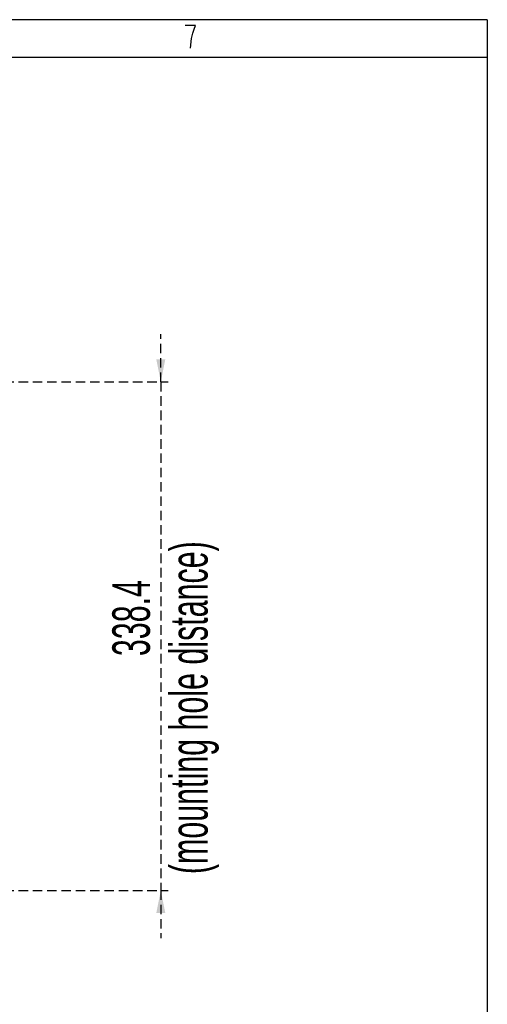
# Model space of a CAD drawing. Header units: millimetres. Extents: x 9 to 583, y 10 to 410.
# Tile 122 of 122: x 521 to 583, y 279 to 410. Entities that reach past the tile are written whole.
import ezdxf

# ---------------------------------------------------------------- set-up
doc = ezdxf.new("R2010")
doc.units = ezdxf.units.MM
doc.linetypes.add('HIDDEN', pattern=[1.905, 1.27, -0.635])
doc.layers.add('DEFAULT_2', color=5, linetype='HIDDEN')
doc.layers.add('SLD-0', color=179, linetype='Continuous')
doc.styles.add('SLDTEXTSTYLE0', font='TXT', dxfattribs={"width": 0.605})
doc.dimstyles.new('SLDDIMSTYLE2', dxfattribs={"dimtxt": 5, "dimasz": 3, "dimexe": 0, "dimexo": 0.0625, "dimgap": 1.25, "dimtad": 1, "dimlfac": 5, "dimrnd": 1e-09, "dimzin": 12, "dimdsep": 46, "dimtxsty": 'SLDTEXTSTYLE0', "dimsah": 1, "dimcen": 0.09, "dimadec": 0, "dimazin": 3, "dimtfac": 1, "dimtmove": 0, "dimatfit": 0, "dimfxl": 0, "dimfrac": 2, "dimtolj": 1, "dimtzin": 12, "dimarcsym": 0})

# ---------------------------------------------------------------- blocks, each defined once
blk = doc.blocks.new('_D_2')
at = {"layer": 'DEFAULT_2'}
for p, q in [((539.49, 361.75), (539.49, 368.1)), ((501.5, 361.75), (540.49, 361.75)), ((539.49, 361.75), (539.49, 294.07)), ((501.5, 294.07), (540.49, 294.07)), ((539.49, 294.07), (539.49, 287.72))]:
    blk.add_line(p, q, dxfattribs=at)
for points in [[(539.49, 361.75), (540.09, 364.75), (538.89, 364.75)], [(539.49, 294.07), (538.89, 291.07), (540.09, 291.07)]]:
    blk.add_solid(points, dxfattribs=at)
at = {"layer": 'DEFAULT_2', "char_height": 5, "attachment_point": 1, "rotation": 90, "style": 'SLDTEXTSTYLE0'}
for s, insert in [('(mounting hole distance)', (540.72, 296.24)), ('338.4', (533.04, 325.25))]:
    blk.add_mtext(s, dxfattribs=dict(at, insert=insert))

msp = doc.modelspace()

# ---------------------------------------------------------------- linework, layer by layer
at = {"layer": 'SLD-0', "color": 179, "linetype": 'Continuous'}
for p, q in [((582.9361, 409.9562), (8.9361, 409.9562)), ((582.9361, 409.9562), (582.9361, 9.9562)), ((13.9361, 404.9562), (582.9361, 404.9562))]:
    msp.add_line(p, q, dxfattribs=at)
at = {"layer": 'SLD-0', "color": 250, "linetype": 'Continuous'}
for p, q in [((544.1003, 409.1823), (542.7504, 409.1823)), ((543.9316, 408.6823), (544.1003, 409.1823)), ((543.5941, 407.4323), (543.7628, 408.1823)), ((543.7628, 408.1823), (543.9316, 408.6823)), ((543.4253, 406.1823), (543.5941, 407.4323))]:
    msp.add_line(p, q, dxfattribs=at)

# ---------------------------------------------------------------- dimensions: what is measured, and where the dimension line sits
at = {"layer": 'DEFAULT_2'}
dim = msp.add_linear_dim(base=(547.1629, 294.0731), p1=(500.9029, 361.7531), p2=(500.9029, 294.0731), angle=90, dimstyle='SLDDIMSTYLE2', dxfattribs=at)
dim.commit()
dim.dimension.update_dxf_attribs({"geometry": '_D_2', "text_midpoint": (547.1629, 333.8463), "dimtype": 160})

doc.saveas('drawing.dxf')
